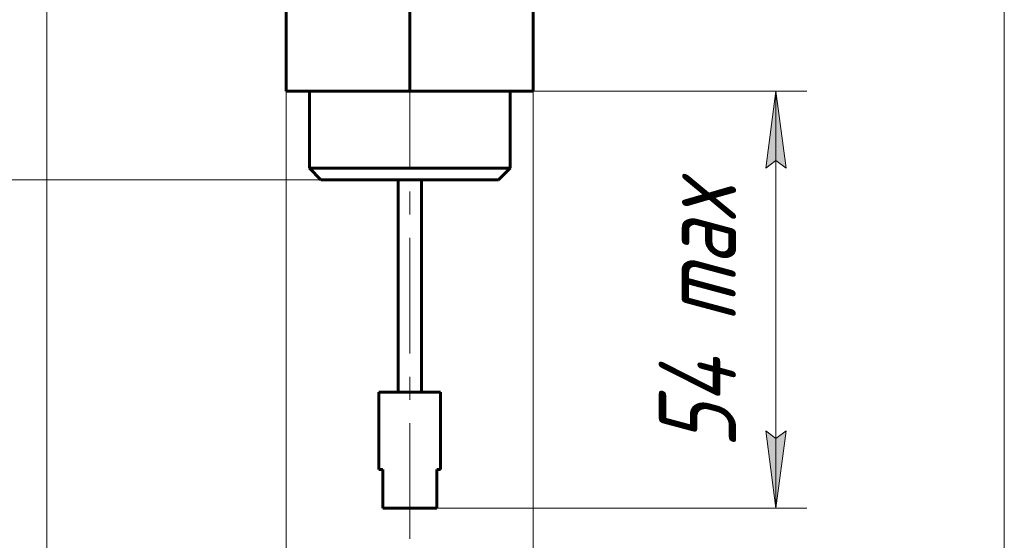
# Model space of a CAD drawing. Header units: millimetres. Extents: x 0 to 297, y 0 to 420.
# Tile 18 of 32: x 57 to 120, y 232 to 266. Entities that reach past the tile are written whole.
import ezdxf

# ---------------------------------------------------------------- set-up
doc = ezdxf.new("R2010")
doc.units = ezdxf.units.MM
for name, pattern in [('K5LT_AXLED', [12, 7.5, -1.5, 1.5, -1.5]), ('K5LT_BASIC', [0]), ('K5LT_THIN', [0])]:
    doc.linetypes.add(name, pattern=pattern)
doc.layers.add('Системный слой', color=7, linetype='Continuous')
doc.layers.add('Системный слой (1)', color=7, linetype='Continuous', true_color=0x6c6c6c)
doc.styles.add('KDIMTEXTSTYLE', font='txt', dxfattribs={"width": 0.96, "oblique": 15, "height": 5})
doc.styles.add('KTEXTSTYLE', font='txt', dxfattribs={"width": 0.96, "height": 5})
doc.dimstyles.new('KDIMSTYLE (0.50)', dxfattribs={"dimtxt": 5, "dimasz": 1, "dimexe": 2, "dimexo": 0, "dimgap": 1, "dimtad": 1, "dimlfac": 2, "dimtxsty": 'KDIMTEXTSTYLE', "dimsah": 1, "dimcen": 0, "dimdle": 1, "dimadec": 0, "dimazin": 0, "dimtfac": 0.667, "dimtmove": 0, "dimatfit": 3, "dimfxl": 1, "dimtvp": 1, "dimtolj": 1, "dimtzin": 0, "dimarcsym": 0})

# ---------------------------------------------------------------- blocks, each defined once
blk = doc.blocks.new('D0')
at = {"layer": 'Системный слой (1)'}
for points in [[(35.069, 345.425), (34.41, 350.425), (33.752, 345.425), (34.41, 345.925)], [(34.41, 255.425), (35.069, 260.425), (34.41, 259.925), (33.752, 260.425)]]:
    blk.add_hatch(color=7, dxfattribs=at).paths.add_polyline_path(points)
at = {"layer": 'Системный слой (1)', "color": 7, "linetype": 'K5LT_THIN', "lineweight": 18, "true_color": 0xffffff}
for p, q in [((61.451, 350.425), (32.41, 350.425)), ((33.752, 345.425), (34.41, 350.425)), ((34.41, 350.425), (35.069, 345.425)), ((34.41, 255.425), (34.41, 350.425)), ((34.41, 345.925), (33.752, 345.425)), ((35.069, 345.425), (34.41, 345.925)), ((34.41, 255.425), (33.752, 260.425)), ((33.752, 260.425), (34.41, 259.925)), ((34.41, 259.925), (35.069, 260.425)), ((35.069, 260.425), (34.41, 255.425)), ((76.201, 255.425), (32.41, 255.425))]:
    blk.add_line(p, q, dxfattribs=at)
blk.add_wipeout([(33.41, 295.863), (26.029, 295.863), (26.029, 309.421), (33.41, 309.421)]).dxf.layer = 'Системный слой (1)'
at = {"layer": 'Системный слой (1)', "color": 7, "insert": (26.823, 295.863), "char_height": 5, "attachment_point": 1, "rotation": 90, "style": 'KTEXTSTYLE'}
blk.add_mtext('\\fArial|b0|c204|p34;\\H5.0;\\W1.000;\\Q15;\\fGOST Type AU|b0|i0|c204|p34;\\Q15;\\W0.960;189,5', dxfattribs=at)
blk = doc.blocks.new('KDIMARROW_01')
at = {"layer": 'Системный слой'}
blk.add_hatch(color=0, dxfattribs=at).paths.add_polyline_path([(-5, -0.658), (0, 0), (-5, 0.658), (-4.5, 0)])
at = {"layer": 'Системный слой', "color": 0, "linetype": 'K5LT_THIN', "lineweight": 18}
for p, q in [((-4.5, 0), (-5, 0.658)), ((-5, 0.658), (0, 0)), ((0, 0), (-5, -0.658)), ((-5, -0.658), (-4.5, 0))]:
    blk.add_line(p, q, dxfattribs=at)
at = {"layer": 'Системный слой (1)', "color": 0, "linetype": 'K5LT_THIN', "lineweight": 18}
blk.add_line((81.951, 336.425), (81.451, 336.425), dxfattribs=at)
blk = doc.blocks.new('D3')
at = {"layer": 'Системный слой (1)'}
for points in [[(78.951, 216.203), (78.451, 216.862), (78.951, 217.52), (73.951, 216.862)], [(89.951, 216.862), (84.951, 217.52), (85.451, 216.862), (84.951, 216.203)]]:
    blk.add_hatch(color=7, dxfattribs=at).paths.add_polyline_path(points)
at = {"layer": 'Системный слой (1)', "color": 7, "linetype": 'K5LT_THIN', "lineweight": 18, "true_color": 0xffffff}
for p, q in [((73.951, 264.05), (73.951, 214.862)), ((89.951, 264.05), (89.951, 214.862)), ((73.951, 216.862), (78.951, 217.52)), ((78.951, 217.52), (78.451, 216.862)), ((85.451, 216.862), (84.951, 217.52)), ((84.951, 217.52), (89.951, 216.862)), ((78.951, 216.203), (73.951, 216.862)), ((73.951, 216.862), (89.951, 216.862)), ((78.451, 216.862), (78.951, 216.203)), ((89.951, 216.862), (84.951, 216.203)), ((84.951, 216.203), (85.451, 216.862))]:
    blk.add_line(p, q, dxfattribs=at)
blk.add_wipeout([(77.998, 217.862), (77.998, 225.244), (85.587, 225.244), (85.587, 217.862)]).dxf.layer = 'Системный слой (1)'
at = {"layer": 'Системный слой (1)', "color": 7, "insert": (77.998, 224.449), "char_height": 5, "attachment_point": 1, "style": 'KTEXTSTYLE'}
blk.add_mtext('\\fArial|b0|c204|p34;\\H5.0;\\W1.000;\\Q15;\\fGOST Type AU|b0|i0|c204|p34;\\Q15;\\W0.960;32', dxfattribs=at)
blk = doc.blocks.new('D4')
at = {"layer": 'Системный слой (1)'}
for points in [[(106.325, 256.175), (105.666, 261.175), (105.008, 256.175), (105.666, 256.675)], [(105.666, 234.175), (106.325, 239.175), (105.666, 238.675), (105.008, 239.175)]]:
    blk.add_hatch(color=7, dxfattribs=at).paths.add_polyline_path(points)
at = {"layer": 'Системный слой (1)', "color": 7, "linetype": 'K5LT_THIN', "lineweight": 18, "true_color": 0xffffff}
for p, q in [((89.951, 261.175), (107.666, 261.175)), ((105.008, 256.175), (105.666, 261.175)), ((105.666, 261.175), (106.325, 256.175)), ((105.666, 261.175), (105.666, 234.175)), ((105.666, 256.675), (105.008, 256.175)), ((106.325, 256.175), (105.666, 256.675)), ((105.666, 234.175), (105.008, 239.175)), ((105.008, 239.175), (105.666, 238.675)), ((105.666, 238.675), (106.325, 239.175)), ((106.325, 239.175), (105.666, 234.175)), ((83.701, 234.175), (107.666, 234.175))]:
    blk.add_line(p, q, dxfattribs=at)
blk.add_wipeout([(104.666, 238.033), (97.285, 238.033), (97.285, 256.544), (104.666, 256.544)]).dxf.layer = 'Системный слой (1)'
at = {"layer": 'Системный слой (1)', "color": 7, "insert": (98.079, 238.033), "char_height": 5, "attachment_point": 1, "rotation": 90, "style": 'KTEXTSTYLE'}
blk.add_mtext('\\fArial|b0|c204|p34;\\H5.0;\\W1.000;\\Q15;\\fGOST Type AU|b0|i0|c204|p34;\\Q15;\\W0.960;54 max', dxfattribs=at)
blk = doc.blocks.new('D5')
at = {"layer": 'Системный слой (1)'}
for points in [[(62.946, 202.731), (63.446, 203.389), (58.446, 202.731), (63.446, 202.073)], [(120.451, 202.731), (115.451, 203.389), (115.951, 202.731), (115.451, 202.073)]]:
    blk.add_hatch(color=7, dxfattribs=at).paths.add_polyline_path(points)
at = {"layer": 'Системный слой (1)', "color": 7, "linetype": 'K5LT_THIN', "lineweight": 18, "true_color": 0xffffff}
for p, q in [((120.451, 278.396), (120.451, 200.731)), ((58.446, 270.675), (58.446, 200.731)), ((58.446, 202.731), (63.446, 203.389)), ((63.446, 203.389), (62.946, 202.731)), ((115.951, 202.731), (115.451, 203.389)), ((115.451, 203.389), (120.451, 202.731)), ((63.446, 202.073), (58.446, 202.731)), ((58.446, 202.731), (120.451, 202.731)), ((62.946, 202.731), (63.446, 202.073)), ((120.451, 202.731), (115.451, 202.073)), ((115.451, 202.073), (115.951, 202.731))]:
    blk.add_line(p, q, dxfattribs=at)
blk.add_wipeout([(84.371, 203.731), (84.371, 211.113), (94.119, 211.113), (94.119, 203.731)]).dxf.layer = 'Системный слой (1)'
at = {"layer": 'Системный слой (1)', "color": 7, "insert": (84.371, 210.319), "char_height": 5, "attachment_point": 1, "style": 'KTEXTSTYLE'}
blk.add_mtext('\\fArial|b0|c204|p34;\\H5.0;\\W1.000;\\Q15;\\fGOST Type AU|b0|i0|c204|p34;\\Q15;\\W0.960;124', dxfattribs=at)

msp = doc.modelspace()

# ---------------------------------------------------------------- linework, layer by layer
at = {"layer": 'Системный слой (1)', "color": 143, "linetype": 'K5LT_BASIC', "lineweight": 60, "true_color": 0x33acca}
for p, q in [((73.9507, 261.1745), (73.9507, 266.9245)), ((81.9507, 261.1745), (81.9507, 266.9245)), ((89.9507, 261.1745), (89.9507, 266.9245)), ((73.9507, 261.1745), (81.9507, 261.1745)), ((75.4507, 256.1745), (75.4507, 261.1745)), ((81.9507, 261.1745), (89.9507, 261.1745)), ((88.4507, 256.1745), (88.4507, 261.1745)), ((75.4507, 256.1745), (88.4507, 256.1745)), ((75.4507, 256.1745), (76.2007, 255.4245)), ((88.4507, 256.1745), (87.7007, 255.4245)), ((76.2007, 255.4245), (87.7007, 255.4245)), ((81.2007, 241.6745), (81.2007, 255.4245)), ((82.7007, 241.6745), (82.7007, 255.4245)), ((79.9507, 236.6745), (79.9507, 241.6745)), ((79.9507, 241.6745), (83.9507, 241.6745)), ((83.9507, 236.6745), (83.9507, 241.6745)), ((79.9507, 236.6745), (80.2007, 236.6745)), ((80.2007, 234.1745), (80.2007, 236.6745)), ((83.7007, 236.6745), (83.9507, 236.6745)), ((83.7007, 234.1745), (83.7007, 236.6745)), ((80.2007, 234.1745), (83.7007, 234.1745))]:
    msp.add_line(p, q, dxfattribs=at)
at = {"layer": 'Системный слой (1)', "color": 30, "linetype": 'K5LT_AXLED', "lineweight": 18, "true_color": 0xff8000}
msp.add_line((81.9507, 232.1745), (81.9507, 263.1745), dxfattribs=at)

# ---------------------------------------------------------------- next in the draw order: dimensions: what is measured, and where the dimension line sits
at = {"layer": 'Системный слой (1)', "color": 7}
dim = msp.add_linear_dim(base=(34.4104, 255.4245), p1=(61.4507, 350.4245), p2=(76.2007, 255.4245), angle=90, text='\\fGOST Type AU|b0|c204|p34;\\H5.0;\\W0.960;\\Q15;\\fGOST Type AU|b0|c204|p34;\\H5.0;\\W0.960;\\Q15;\\fGOST Type AU|b0|i0|c204|p34;\\Q15;189,5', dimstyle='KDIMSTYLE (0.50)', override={"dimexo": 0, "dimblk1": 'KDIMARROW_01', "dimblk2": 'KDIMARROW_01', "dimse1": 0, "dimse2": 0, "dimclrt": 7, "dimtolj": 1}, dxfattribs=at)
dim.commit()
dim.dimension.update_dxf_attribs({"geometry": 'D0', "text_midpoint": (34.4104, 302.9245), "dimtype": 160})

# ---------------------------------------------------------------- next in the draw order: dimensions: what is measured, and where the dimension line sits
dim = msp.add_linear_dim(base=(73.9507, 216.8617), p1=(89.9507, 264.0495), p2=(73.9507, 264.0495), dimstyle='KDIMSTYLE (0.50)', override={"dimexo": 0, "dimpost": '\\fGOST Type AU|b0|c204|p34;\\H5.0;\\W0.960;\\Q15;<>', "dimblk1": 'KDIMARROW_01', "dimblk2": 'KDIMARROW_01', "dimse1": 0, "dimse2": 0, "dimclrt": 7, "dimtol": 1, "dimtp": 0, "dimtm": 0, "dimtdec": 5, "dimtolj": 1}, dxfattribs=at)
dim.commit()
dim.dimension.update_dxf_attribs({"geometry": 'D3', "text_midpoint": (81.9507, 216.8617), "dimtype": 160})

# ---------------------------------------------------------------- next in the draw order: dimensions: what is measured, and where the dimension line sits
dim = msp.add_linear_dim(base=(105.6665, 261.1745), p1=(83.7007, 234.1745), p2=(89.9507, 261.1745), angle=90, dimstyle='KDIMSTYLE (0.50)', override={"dimexo": 0, "dimpost": '\\fGOST Type AU|b0|c204|p34;\\H5.0;\\W0.960;\\Q15;<>\\fGOST Type AU|b0|c204|p34;\\H5.0;\\W0.960;\\Q15;\\fGOST Type AU|b0|i0|c204|p34;\\Q15; max', "dimblk1": 'KDIMARROW_01', "dimblk2": 'KDIMARROW_01', "dimse1": 0, "dimse2": 0, "dimclrt": 7, "dimtol": 1, "dimtp": 0, "dimtm": 0, "dimtdec": 5, "dimtolj": 1}, dxfattribs=at)
dim.commit()
dim.dimension.update_dxf_attribs({"geometry": 'D4', "text_midpoint": (105.6665, 247.6745), "dimtype": 160})

# ---------------------------------------------------------------- next in the draw order: dimensions: what is measured, and where the dimension line sits
dim = msp.add_linear_dim(base=(58.4459, 202.7312), p1=(120.4507, 278.3958), p2=(58.4459, 270.6745), dimstyle='KDIMSTYLE (0.50)', override={"dimexo": 0, "dimpost": '\\fGOST Type AU|b0|c204|p34;\\H5.0;\\W0.960;\\Q15;<>', "dimblk1": 'KDIMARROW_01', "dimblk2": 'KDIMARROW_01', "dimse1": 0, "dimse2": 0, "dimclrt": 7, "dimtol": 1, "dimtp": 0, "dimtm": 0, "dimtdec": 5, "dimtolj": 1}, dxfattribs=at)
dim.commit()
dim.dimension.update_dxf_attribs({"geometry": 'D5', "text_midpoint": (89.4483, 202.7312), "dimtype": 160})

doc.saveas('drawing.dxf')
